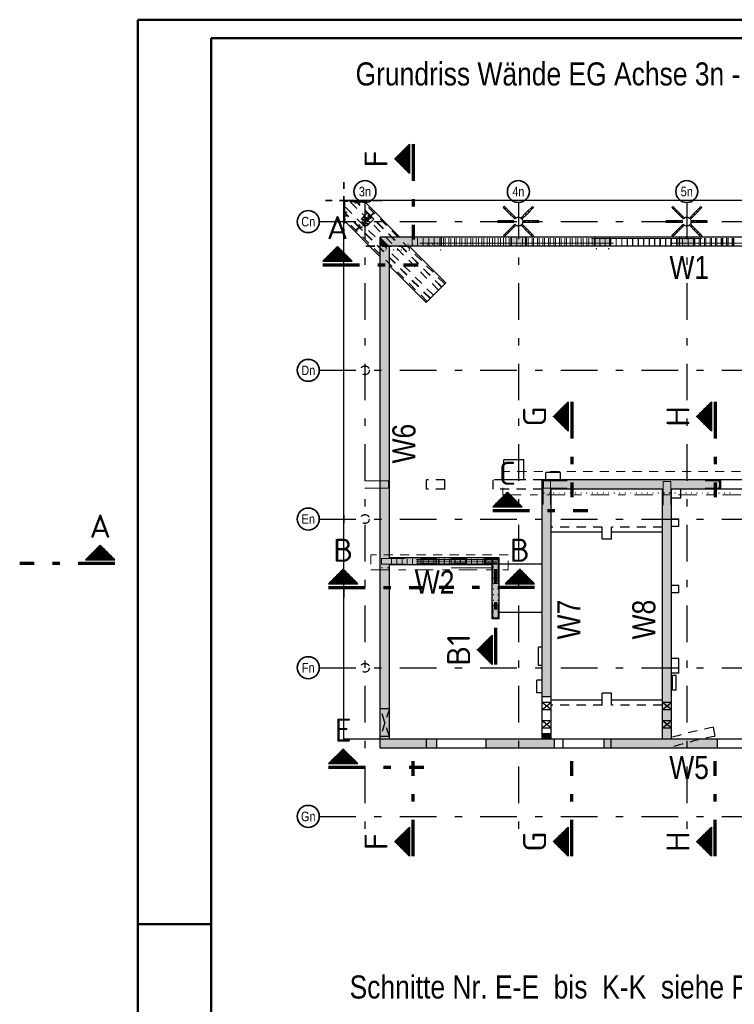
# Model space of a CAD drawing. Header units: millimetres. Extents: x -1.6 to 96.2, y -42.8 to 42.
# Tile 9 of 43: x -1.6 to 8.1, y 28.6 to 42. Entities that reach past the tile are written whole.
import ezdxf
from ezdxf.enums import TextEntityAlignment as Align

# ---------------------------------------------------------------- set-up
doc = ezdxf.new("R2010")
doc.units = ezdxf.units.MM
for name, pattern in [('DASHDOT', [1, 0.5, -0.25, 0, -0.25]), ('DASHDOTX2', [2, 1, -0.5, 0, -0.5]), ('HIDDEN', [0.375, 0.25, -0.125])]:
    doc.linetypes.add(name, pattern=pattern)
for name, color, linetype, lineweight in [('Achsen', 7, 'Continuous', 20), ('Bewehrung', 7, 'Continuous', 20), ('NploBewehrung', 7, 'Continuous', 20), ('Schraffuren', 7, 'Continuous', 20)]:
    doc.layers.add(name, color=color, linetype=linetype, lineweight=lineweight)
doc.styles.add('Arial Narrow', font='ARIALN.TTF')
doc.styles.add('isocp', font='isocp', dxfattribs={"width": 1.1})
pattern_1 = [(0, (0, 0), (0, 0.02), [])]
pattern_2 = [(90, (0, 0), (-0.02, 1e-18), [])]

msp = doc.modelspace()

# ---------------------------------------------------------------- hatches: boundary and pattern name
at = {"lineweight": 50}
h = msp.add_hatch(dxfattribs=at)
h.set_pattern_fill('Mau', color=4, scale=0.01, angle=90, style=0, pattern_type=2)
h.set_pattern_definition(pattern_2)
h.paths.add_polyline_path([(3.711174, 40.349416), (3.511174, 40.149416), (3.711174, 39.949416)])
h = msp.add_hatch(dxfattribs=at)
h.set_pattern_fill('Mau', color=4, scale=0.01, style=0, pattern_type=2)
h.set_pattern_definition(pattern_1)
h.paths.add_polyline_path([(2.925908, 38.753831), (2.725908, 38.953831), (2.525908, 38.753831)])
h = msp.add_hatch(dxfattribs=at)
h.set_pattern_fill('Mau', color=4, scale=0.01, angle=90, style=0, pattern_type=2)
h.set_pattern_definition(pattern_2)
h.paths.add_polyline_path([(5.876515, 36.833346), (5.676515, 36.633346), (5.876515, 36.433346)])
h = msp.add_hatch(dxfattribs=at)
h.set_pattern_fill('Mau', color=4, scale=0.01, angle=90, style=0, pattern_type=2)
h.set_pattern_definition(pattern_2)
h.paths.add_polyline_path([(7.832308, 36.833346), (7.632308, 36.633346), (7.832308, 36.433346)])
h = msp.add_hatch(dxfattribs=at)
h.set_pattern_fill('Mau', color=4, scale=0.01, style=0, pattern_type=2)
h.set_pattern_definition(pattern_1)
h.paths.add_polyline_path([(5.246194, 35.400056), (5.046194, 35.600056), (4.846194, 35.400056)])
h = msp.add_hatch(dxfattribs=at)
h.set_pattern_fill('Mau', color=4, scale=0.01, style=0, pattern_type=2)
h.set_pattern_definition(pattern_1)
h.paths.add_polyline_path([(-0.314065, 34.677509), (-0.514065, 34.877509), (-0.714065, 34.677509)])
h = msp.add_hatch(dxfattribs=at)
h.set_pattern_fill('Mau', color=4, scale=0.01, style=0, pattern_type=2)
h.set_pattern_definition(pattern_1)
h.paths.add_polyline_path([(3.003904, 34.350473), (2.803904, 34.550473), (2.603904, 34.350473)])
h = msp.add_hatch(dxfattribs=at)
h.set_pattern_fill('Mau', color=4, scale=0.01, style=0, pattern_type=2)
h.set_pattern_definition(pattern_1)
h.paths.add_polyline_path([(5.015438, 34.350473), (5.415438, 34.350473), (5.215438, 34.550473)])
h = msp.add_hatch(dxfattribs=at)
h.set_pattern_fill('Mau', color=4, scale=0.01, angle=90, style=0, pattern_type=2)
h.set_pattern_definition(pattern_2)
h.paths.add_polyline_path([(4.837776, 33.647727), (4.637776, 33.447727), (4.837776, 33.247727)])
h = msp.add_hatch(dxfattribs=at)
h.set_pattern_fill('Mau', color=4, scale=0.01, style=0, pattern_type=2)
h.set_pattern_definition(pattern_1)
h.paths.add_polyline_path([(3.003904, 31.893495), (2.803904, 32.093495), (2.603904, 31.893495)])
h = msp.add_hatch(dxfattribs=at)
h.set_pattern_fill('Mau', color=4, scale=0.01, angle=90, style=0, pattern_type=2)
h.set_pattern_definition(pattern_2)
h.paths.add_polyline_path([(3.711174, 31.028518), (3.511174, 30.828518), (3.711174, 30.628518)])
h = msp.add_hatch(dxfattribs=at)
h.set_pattern_fill('Mau', color=4, scale=0.01, angle=90, style=0, pattern_type=2)
h.set_pattern_definition(pattern_2)
h.paths.add_polyline_path([(5.876515, 31.028518), (5.676515, 30.828518), (5.876515, 30.628518)])
h = msp.add_hatch(dxfattribs=at)
h.set_pattern_fill('Mau', color=4, scale=0.01, angle=90, style=0, pattern_type=2)
h.set_pattern_definition(pattern_2)
h.paths.add_polyline_path([(7.832308, 31.028518), (7.632308, 30.828518), (7.832308, 30.628518)])
at = {"layer": 'Schraffuren', "lineweight": 50, "true_color": 0xd7ffd7}
for points in [[(4.145991, 39.083192), (4.145991, 38.958192), (3.435991, 38.958192), (3.310991, 39.083188)], [(3.435991, 38.958192), (3.310991, 38.958192), (3.310991, 39.083188)], [(5.295991, 38.958192), (5.095991, 38.958192), (5.095991, 39.083192), (5.295991, 39.083192)], [(6.445991, 39.083192), (6.445991, 38.958192), (6.245991, 38.958192), (6.245991, 39.083192)], [(7.595991, 39.08319), (7.595991, 38.958192), (7.395991, 38.958192), (7.395991, 39.083192)], [(3.435991, 32.228192), (3.310991, 32.228192), (3.310991, 38.958192), (3.435991, 38.958192)], [(7.960548, 35.766812), (7.960548, 35.641812), (5.52117, 35.641812), (5.52117, 35.766812)], [(5.64617, 35.641812), (5.64617, 32.806807), (5.52117, 32.806807), (5.52117, 35.641812)], [(7.28867, 35.641812), (7.28867, 32.228192), (7.16367, 32.228192), (7.16367, 35.641812)], [(4.078667, 34.605611), (3.435991, 34.605611), (3.435991, 34.705611), (4.078667, 34.705611)], [(4.736167, 34.705611), (4.936169, 34.705611), (4.836169, 34.605611), (4.736167, 34.605611)], [(4.936169, 34.705611), (4.936169, 33.870609), (4.836169, 33.870609), (4.836169, 34.605611)], [(5.64617, 32.301807), (5.64617, 32.228192), (5.52117, 32.228192), (5.52117, 32.301807)], [(4.082412, 32.103192), (3.310985, 32.103192), (3.310985, 32.228193), (4.082412, 32.228193)], [(5.691164, 32.228193), (5.691164, 32.103192), (4.757412, 32.103192), (4.757412, 32.228193)], [(7.916292, 32.228192), (7.916292, 32.103192), (6.366164, 32.103193), (6.366164, 32.228192)]]:
    msp.add_hatch(color=254, dxfattribs=at).paths.add_polyline_path(points)

# ---------------------------------------------------------------- linework, layer by layer
at = {"color": 4, "linetype": 'Continuous', "lineweight": 50}
for p, q in [((87.5, 42.05), (0, 42.05)), ((0, 42.05), (0, 0)), ((87.25, 41.8), (1, 41.8)), ((1, 41.8), (1, 0.25))]:
    msp.add_line(p, q, dxfattribs=at)
at = {"color": 2, "linetype": 'Continuous', "lineweight": 35}
for p, q in [((3.511174, 40.149416), (3.711174, 40.349416)), ((3.711174, 39.949416), (3.711174, 40.349416)), ((3.711174, 39.949416), (3.511174, 40.149416)), ((2.525908, 38.753831), (2.725908, 38.953831)), ((2.525908, 38.753831), (2.925908, 38.753831)), ((5.676515, 36.633346), (5.876515, 36.833346)), ((5.876515, 36.433346), (5.876515, 36.833346)), ((7.632308, 36.633346), (7.832308, 36.833346)), ((7.832308, 36.433346), (7.832308, 36.833346)), ((5.876515, 36.433346), (5.676515, 36.633346)), ((7.832308, 36.433346), (7.632308, 36.633346)), ((4.846194, 35.400056), (5.046194, 35.600056)), ((5.046194, 35.600056), (5.246194, 35.400056)), ((4.846194, 35.400056), (5.246194, 35.400056)), ((-0.714065, 34.677509), (-0.514065, 34.877509)), ((-0.514065, 34.877509), (-0.314065, 34.677509)), ((-0.714065, 34.677509), (-0.314065, 34.677509)), ((2.603904, 34.350473), (2.803904, 34.550473)), ((2.803904, 34.550473), (3.003904, 34.350473)), ((5.215438, 34.550473), (5.015438, 34.350473)), ((5.415438, 34.350473), (5.215438, 34.550473)), ((2.603904, 34.350473), (3.003904, 34.350473)), ((5.415438, 34.350473), (5.015438, 34.350473)), ((4.637776, 33.447727), (4.837776, 33.647727)), ((4.837776, 33.247727), (4.837776, 33.647727)), ((4.837776, 33.247727), (4.637776, 33.447727)), ((2.603904, 31.893495), (2.803904, 32.093495)), ((2.803904, 32.093495), (3.003904, 31.893495)), ((2.603904, 31.893495), (3.003904, 31.893495)), ((3.511174, 30.828518), (3.711174, 31.028518)), ((3.711174, 30.628518), (3.711174, 31.028518)), ((5.676515, 30.828518), (5.876515, 31.028518)), ((5.876515, 30.628518), (5.876515, 31.028518)), ((7.632308, 30.828518), (7.832308, 31.028518)), ((7.832308, 30.628518), (7.832308, 31.028518)), ((3.711174, 30.628518), (3.511174, 30.828518)), ((5.876515, 30.628518), (5.676515, 30.828518)), ((7.832308, 30.628518), (7.632308, 30.828518))]:
    msp.add_line(p, q, dxfattribs=at)
at = {"color": 1, "linetype": 'DASHDOTX2', "lineweight": 70, "ltscale": 0.5}
for p, q in [((3.761174, 40.349416), (3.761174, 39.049416)), ((2.525908, 38.703831), (3.825908, 38.703831)), ((5.926515, 36.833346), (5.926515, 35.533346)), ((7.882308, 36.833346), (7.882308, 35.533346)), ((4.846194, 35.350056), (6.146194, 35.350056)), ((-0.314065, 34.627509), (-1.614065, 34.627509)), ((4.887776, 33.247727), (4.887776, 34.547727)), ((2.603904, 34.300473), (3.903904, 34.300473)), ((5.415438, 34.300473), (4.115438, 34.300473)), ((3.761174, 30.628518), (3.761174, 31.928518)), ((5.926515, 30.628518), (5.926515, 31.928518)), ((7.882308, 30.628518), (7.882308, 31.928518)), ((2.603904, 31.843495), (3.903904, 31.843495))]:
    msp.add_line(p, q, dxfattribs=at)
at = {"color": 2, "linetype": 'HIDDEN', "lineweight": 35, "ltscale": 0.5}
for p, q in [((2.810991, 39.064492), (2.810991, 39.833192)), ((3.329393, 39.583192), (2.560991, 39.583192)), ((3.685991, 38.958192), (3.060991, 38.958192))]:
    msp.add_line(p, q, dxfattribs=at)
at = {"color": 3, "linetype": 'Continuous', "lineweight": 25}
for p, q in [((2.810991, 39.314492), (2.810991, 39.583118)), ((3.310985, 38.958192), (3.310985, 39.083192)), ((4.145991, 39.083189), (3.310991, 39.083188)), ((4.145991, 38.958192), (4.145991, 39.083192)), ((5.095991, 38.958192), (5.095991, 39.083192)), ((5.295991, 39.083189), (5.095991, 39.083189)), ((5.295991, 38.958192), (5.295991, 39.083192)), ((6.245991, 38.958192), (6.245991, 39.083192)), ((6.445991, 39.083189), (6.245991, 39.083189)), ((6.445991, 38.958192), (6.445991, 39.083192)), ((7.395991, 38.958192), (7.395991, 39.083192)), ((7.595991, 39.08319), (7.395991, 39.08319)), ((7.595991, 38.958192), (7.595991, 39.083192)), ((2.725908, 38.953831), (2.925908, 38.753831)), ((3.310985, 32.228193), (3.310985, 38.958192)), ((4.145991, 38.958192), (3.435991, 38.958192)), ((3.435991, 34.705611), (3.435991, 38.958192)), ((5.295991, 38.958192), (5.095991, 38.958192)), ((6.445991, 38.958192), (6.245991, 38.958192)), ((7.595991, 38.958192), (7.395991, 38.958192)), ((7.960548, 35.766812), (5.52117, 35.766812)), ((5.52117, 35.641812), (5.52117, 35.766812)), ((7.960548, 35.641812), (7.960548, 35.766812)), ((5.52117, 32.806807), (5.52117, 35.641812)), ((5.64617, 32.806807), (5.64617, 35.641812)), ((7.163695, 35.641812), (5.646195, 35.641812)), ((7.16367, 32.228192), (7.16367, 35.641812)), ((7.28867, 32.228192), (7.28867, 35.641812)), ((7.960548, 35.641812), (7.288695, 35.641812)), ((4.078667, 34.705611), (3.435991, 34.705611)), ((4.078667, 34.605611), (4.078667, 34.705611)), ((4.936169, 34.705611), (4.736167, 34.705611)), ((4.736167, 34.605611), (4.736167, 34.705611)), ((4.936169, 33.870609), (4.936169, 34.705611)), ((4.078667, 34.605611), (3.435991, 34.605611)), ((3.435991, 32.228193), (3.435991, 34.605611)), ((4.836169, 34.605611), (4.736167, 34.605611)), ((4.836169, 33.870609), (4.836169, 34.605611)), ((4.936169, 33.870609), (4.836169, 33.870609)), ((5.64617, 32.806807), (5.52117, 32.806807)), ((5.64617, 32.301807), (5.52117, 32.301807)), ((5.52117, 32.228192), (5.52117, 32.301807)), ((5.64617, 32.228192), (5.64617, 32.301807)), ((3.310985, 32.103193), (3.310985, 32.228193)), ((4.082412, 32.228192), (3.435991, 32.228192)), ((4.082412, 32.103193), (4.082412, 32.228193)), ((4.757412, 32.103193), (4.757412, 32.228193)), ((5.521195, 32.228192), (4.757412, 32.228192)), ((5.691164, 32.228192), (5.646195, 32.228192)), ((5.691164, 32.103193), (5.691164, 32.228193)), ((6.366164, 32.103193), (6.366164, 32.228193)), ((7.163695, 32.228192), (6.366164, 32.228192)), ((7.916292, 32.228192), (7.288695, 32.228192)), ((7.916292, 32.103193), (7.916292, 32.228193)), ((4.082412, 32.103192), (3.310985, 32.103192)), ((5.691164, 32.103192), (4.757412, 32.103192)), ((7.916292, 32.103192), (6.366164, 32.103192))]:
    msp.add_line(p, q, dxfattribs=at)
at = {"color": 3, "linetype": 'HIDDEN', "lineweight": 25, "ltscale": 0.5}
for p, q in [((2.825991, 39.497483), (2.825991, 39.568193)), ((3.094401, 39.568184), (2.825991, 39.568182)), ((4.105822, 38.358783), (2.8967, 39.568183)), ((2.8967, 39.568183), (3.066405, 39.568164)), ((2.901175, 39.568183), (2.901175, 39.583192)), ((2.901175, 39.568196), (2.901577, 39.568196)), ((2.901175, 39.568183), (2.901573, 39.568183)), ((2.902709, 39.568179), (2.901573, 39.568179)), ((2.901577, 39.568187), (2.902716, 39.568187)), ((2.902709, 39.568183), (2.904411, 39.568183)), ((2.908439, 39.568183), (2.910141, 39.568183)), ((2.910134, 39.568187), (2.911273, 39.568187)), ((2.911277, 39.56818), (2.910141, 39.568179)), ((2.911273, 39.568196), (2.911675, 39.568196)), ((2.911277, 39.568184), (2.911675, 39.568184)), ((2.911675, 39.568183), (2.911675, 39.583192)), ((2.951175, 39.568183), (2.951175, 39.583192)), ((2.951175, 39.568193), (2.951577, 39.568193)), ((2.951175, 39.568187), (2.951573, 39.568187)), ((2.952709, 39.568181), (2.951573, 39.568181)), ((2.951577, 39.568186), (2.952716, 39.568186)), ((2.952709, 39.568184), (2.954411, 39.568184)), ((2.958439, 39.568184), (2.960141, 39.568184)), ((2.960134, 39.568186), (2.961273, 39.568186)), ((2.961277, 39.568181), (2.960141, 39.568181)), ((2.961273, 39.568193), (2.961675, 39.568193)), ((2.961277, 39.568188), (2.961675, 39.568188)), ((2.961675, 39.568183), (2.961675, 39.583192)), ((4.146489, 38.399433), (2.978017, 39.568174)), ((4.150025, 38.402968), (2.985088, 39.568173)), ((3.036228, 39.568184), (3.036228, 39.583192)), ((3.036228, 39.568193), (3.036625, 39.568193)), ((3.036228, 39.568188), (3.036629, 39.568188)), ((3.037762, 39.568183), (3.036625, 39.568183)), ((3.036629, 39.568185), (3.037769, 39.568185)), ((3.037762, 39.568185), (3.039464, 39.568185)), ((3.043492, 39.568185), (3.045194, 39.568185)), ((3.045186, 39.568185), (3.046326, 39.568185)), ((3.04633, 39.568183), (3.045194, 39.568183)), ((3.046326, 39.568187), (3.046728, 39.568187)), ((3.04633, 39.568194), (3.046728, 39.568194)), ((3.046728, 39.568184), (3.046728, 39.583192)), ((4.190674, 38.443636), (3.066405, 39.568164)), ((3.086228, 39.568184), (3.086228, 39.583192)), ((3.086228, 39.568197), (3.086625, 39.568197)), ((3.086228, 39.568185), (3.086629, 39.568185)), ((3.087762, 39.568184), (3.086625, 39.568184)), ((3.086629, 39.568184), (3.087769, 39.568184)), ((3.087762, 39.568186), (3.089464, 39.568186)), ((3.093492, 39.568186), (3.095194, 39.568186)), ((3.095186, 39.568184), (3.096326, 39.568184)), ((3.09633, 39.568184), (3.095194, 39.568184)), ((3.096326, 39.568184), (3.096728, 39.568184)), ((3.09633, 39.568197), (3.096728, 39.568197)), ((3.096728, 39.568184), (3.096728, 39.583192)), ((2.825991, 39.493443), (2.810991, 39.493443)), ((2.825991, 39.482943), (2.810991, 39.482943)), ((2.825991, 39.443443), (2.810991, 39.443443)), ((2.825991, 39.432943), (2.810991, 39.432943)), ((2.825991, 39.416165), (2.825991, 39.497483)), ((4.035256, 38.288217), (2.825991, 39.497483)), ((2.825991, 39.409094), (2.825991, 39.416165)), ((3.994597, 38.247559), (2.825991, 39.416165)), ((2.825991, 39.327777), (2.825991, 39.409094)), ((3.991062, 38.244023), (2.825991, 39.409094)), ((3.136761, 39.412986), (2.981198, 39.257423)), ((3.221614, 39.328133), (3.136761, 39.412986)), ((3.218831, 39.415479), (3.185576, 39.382223)), ((3.224135, 39.410176), (3.190879, 39.37692)), ((3.224135, 39.410176), (3.218831, 39.415479)), ((5.004587, 39.49896), (4.990445, 39.484818)), ((5.068226, 39.407036), (4.990445, 39.484818)), ((5.082368, 39.421178), (5.004587, 39.49896)), ((5.146008, 39.329254), (5.068226, 39.407036)), ((5.16015, 39.343396), (5.082368, 39.421178)), ((5.30935, 39.420471), (5.231568, 39.342689)), ((5.323492, 39.406329), (5.24571, 39.328547)), ((5.387131, 39.498253), (5.30935, 39.420471)), ((5.401274, 39.48411), (5.323492, 39.406329)), ((5.401274, 39.48411), (5.387131, 39.498253)), ((7.304572, 39.49896), (7.29043, 39.484818)), ((7.368211, 39.407036), (7.29043, 39.484818)), ((7.382354, 39.421178), (7.304572, 39.49896)), ((7.445993, 39.329254), (7.368211, 39.407036)), ((7.460135, 39.343396), (7.382354, 39.421178)), ((7.609335, 39.420471), (7.531553, 39.342689)), ((7.623477, 39.406329), (7.545695, 39.328547)), ((7.687117, 39.498253), (7.609335, 39.420471)), ((7.701259, 39.48411), (7.623477, 39.406329)), ((7.701259, 39.48411), (7.687117, 39.498253)), ((2.825991, 39.358443), (2.810991, 39.358443)), ((2.825991, 39.347943), (2.810991, 39.347943)), ((2.825991, 39.308443), (2.810991, 39.308443)), ((2.825991, 39.297943), (2.810991, 39.297943)), ((2.825991, 39.299493), (2.825991, 39.327777)), ((3.950403, 38.203364), (2.825991, 39.327777)), ((3.066051, 39.17257), (2.981198, 39.257423)), ((3.167504, 39.364151), (3.030022, 39.22667)), ((3.172807, 39.358848), (3.035325, 39.221366)), ((3.221614, 39.328133), (3.066051, 39.17257)), ((3.172301, 39.358342), (3.166998, 39.363645)), ((3.174735, 39.371383), (3.167504, 39.364151)), ((3.172807, 39.358848), (3.167504, 39.364151)), ((3.180039, 39.36608), (3.172807, 39.358848)), ((3.180039, 39.36608), (3.174735, 39.371383)), ((3.185576, 39.382223), (3.178272, 39.374919)), ((3.183575, 39.369616), (3.178272, 39.374919)), ((3.190879, 39.37692), (3.183575, 39.369616)), ((3.190879, 39.37692), (3.185576, 39.382223)), ((3.191394, 39.377435), (3.186091, 39.382738)), ((5.026213, 39.303192), (4.916213, 39.303192)), ((4.916213, 39.283192), (4.916213, 39.303192)), ((5.026213, 39.283192), (4.916213, 39.283192)), ((5.136213, 39.303192), (5.026213, 39.303192)), ((5.136213, 39.283192), (5.026213, 39.283192)), ((5.146715, 39.257836), (5.068933, 39.180055)), ((5.136213, 39.283192), (5.136213, 39.303192)), ((5.16015, 39.343396), (5.146008, 39.329254)), ((5.160857, 39.243694), (5.146715, 39.257836)), ((5.24571, 39.328547), (5.231568, 39.342689)), ((5.246417, 39.257129), (5.232275, 39.242987)), ((5.324199, 39.179347), (5.246417, 39.257129)), ((5.366213, 39.303192), (5.256213, 39.303192)), ((5.256213, 39.283192), (5.256213, 39.303192)), ((5.366213, 39.283192), (5.256213, 39.283192)), ((5.476213, 39.303192), (5.366213, 39.303192)), ((5.476213, 39.283192), (5.366213, 39.283192)), ((5.476213, 39.283192), (5.476213, 39.303192)), ((7.326198, 39.303192), (7.216198, 39.303192)), ((7.216198, 39.283192), (7.216198, 39.303192)), ((7.326198, 39.283192), (7.216198, 39.283192)), ((7.436198, 39.303192), (7.326198, 39.303192)), ((7.436198, 39.283192), (7.326198, 39.283192)), ((7.4467, 39.257836), (7.368919, 39.180055)), ((7.436198, 39.283192), (7.436198, 39.303192)), ((7.460135, 39.343396), (7.445993, 39.329254)), ((7.460842, 39.243694), (7.4467, 39.257836)), ((7.545695, 39.328547), (7.531553, 39.342689)), ((7.546402, 39.257129), (7.53226, 39.242987)), ((7.624184, 39.179347), (7.546402, 39.257129)), ((7.666198, 39.303192), (7.556198, 39.303192)), ((7.556198, 39.283192), (7.556198, 39.303192)), ((7.666198, 39.283192), (7.556198, 39.283192)), ((7.776198, 39.303192), (7.666198, 39.303192)), ((7.776198, 39.283192), (7.666198, 39.283192)), ((7.776198, 39.283192), (7.776198, 39.303192)), ((3.011951, 39.208598), (2.97856, 39.175208)), ((3.017254, 39.203295), (2.983863, 39.169904)), ((3.01673, 39.202799), (3.011427, 39.208102)), ((3.01724, 39.203309), (3.011937, 39.208612)), ((3.019219, 39.215866), (3.011951, 39.208598)), ((3.024522, 39.210563), (3.017254, 39.203295)), ((3.030022, 39.22667), (3.022754, 39.219402)), ((3.035325, 39.221366), (3.028058, 39.214098)), ((3.035325, 39.221366), (3.030022, 39.22667)), ((3.035836, 39.221877), (3.030532, 39.22718)), ((5.068933, 39.180055), (4.991152, 39.102273)), ((5.083076, 39.165912), (5.005294, 39.088131)), ((5.160857, 39.243694), (5.083076, 39.165912)), ((5.310057, 39.165205), (5.232275, 39.242987)), ((5.387839, 39.087424), (5.310057, 39.165205)), ((5.401981, 39.101566), (5.324199, 39.179347)), ((7.368919, 39.180055), (7.291137, 39.102273)), ((7.383061, 39.165912), (7.305279, 39.088131)), ((7.460842, 39.243694), (7.383061, 39.165912)), ((7.610042, 39.165205), (7.53226, 39.242987)), ((7.687824, 39.087424), (7.610042, 39.165205)), ((7.701966, 39.101566), (7.624184, 39.179347)), ((5.005294, 39.088131), (4.991152, 39.102273)), ((5.401981, 39.101566), (5.387839, 39.087424)), ((7.305279, 39.088131), (7.291137, 39.102273)), ((7.701966, 39.101566), (7.687824, 39.087424)), ((3.943491, 35.641862), (3.943491, 35.766862)), ((4.193491, 35.766812), (3.943491, 35.766812)), ((4.193491, 35.641862), (4.193491, 35.766862)), ((4.850991, 35.641862), (4.850991, 35.766862)), ((4.996187, 35.766812), (4.850991, 35.766812)), ((5.52117, 35.766812), (5.271187, 35.766812)), ((4.193491, 35.641812), (3.943491, 35.641812)), ((5.521195, 35.641812), (4.850991, 35.641812)), ((5.64617, 35.641812), (5.64617, 35.641862)), ((7.16367, 35.641812), (7.16367, 35.641862)), ((6.34117, 35.121812), (5.64617, 35.121812)), ((6.34117, 35.051807), (6.34117, 35.121812)), ((7.16367, 35.121812), (6.46867, 35.121812)), ((6.46867, 35.051812), (6.46867, 35.121812)), ((4.486167, 34.605611), (4.486167, 34.705611)), ((4.836169, 34.605611), (4.836169, 34.705611)), ((5.64617, 32.807007), (5.521195, 32.807007)), ((5.64617, 32.729583), (5.52117, 32.729583)), ((6.341195, 32.691812), (5.646195, 32.691812)), ((6.34117, 32.691812), (6.34117, 32.761812)), ((6.46867, 32.691812), (6.46867, 32.761812)), ((7.163695, 32.691812), (6.468695, 32.691812)), ((7.28867, 32.729583), (7.16367, 32.729583)), ((3.435991, 32.640693), (3.310991, 32.640693)), ((5.64617, 32.629583), (5.52117, 32.629583)), ((7.28867, 32.629583), (7.16367, 32.629583)), ((5.64617, 32.477833), (5.52117, 32.477833)), ((7.28867, 32.477833), (7.16367, 32.477833)), ((3.435991, 32.265693), (3.310991, 32.265693)), ((5.64617, 32.377833), (5.52117, 32.377833)), ((5.646195, 32.302007), (5.521195, 32.302007)), ((7.28867, 32.377833), (7.16367, 32.377833)), ((7.858226, 32.389973), (7.877916, 32.266439)), ((3.435991, 32.228192), (3.310991, 32.228192)), ((3.943491, 32.103192), (3.943491, 32.228192)), ((5.646195, 32.228192), (5.521195, 32.228192)), ((5.807446, 32.103192), (5.807446, 32.228192)), ((6.464946, 32.103192), (6.464946, 32.228192)), ((7.288695, 32.228192), (7.163695, 32.228192))]:
    msp.add_line(p, q, dxfattribs=at)
at = {"color": 9, "linetype": 'Continuous', "lineweight": 0, "ltscale": 2}
for p, q in [((3.745451, 38.973192), (3.745451, 39.068192)), ((3.820808, 38.973192), (3.820808, 39.068192)), ((3.845991, 38.997134), (6.495991, 38.997134)), ((3.896165, 38.973192), (3.896165, 39.068192)), ((3.971521, 38.973192), (3.971521, 39.068192)), ((4.046878, 38.973192), (4.046878, 39.068192)), ((4.122235, 38.973192), (4.122235, 39.068192)), ((4.172991, 38.973192), (4.172991, 39.068192)), ((4.197592, 38.973192), (4.197592, 39.068192)), ((4.247658, 38.973192), (4.247658, 39.068192)), ((4.272949, 38.973192), (4.272949, 39.068192)), ((4.322325, 38.973192), (4.322325, 39.068192)), ((4.348305, 38.973192), (4.348305, 39.068192)), ((4.396991, 38.973192), (4.396991, 39.068192)), ((4.423662, 38.973192), (4.423662, 39.068192)), ((4.471658, 38.973192), (4.471658, 39.068192)), ((4.499019, 38.973192), (4.499019, 39.068192)), ((4.546324, 38.973192), (4.546324, 39.068192)), ((4.574376, 38.973192), (4.574376, 39.068192)), ((4.620991, 38.973192), (4.620991, 39.068192)), ((4.649732, 38.973192), (4.649732, 39.068192)), ((4.695658, 38.973192), (4.695658, 39.068192)), ((4.725089, 38.973192), (4.725089, 39.068192)), ((4.770324, 38.973192), (4.770324, 39.068192)), ((4.800446, 38.973192), (4.800446, 39.068192)), ((4.844991, 38.973192), (4.844991, 39.068192)), ((4.875803, 38.973192), (4.875803, 39.068192)), ((4.919658, 38.973192), (4.919658, 39.068192)), ((4.95116, 38.973192), (4.95116, 39.068192)), ((4.994324, 38.973192), (4.994324, 39.068192)), ((5.026516, 38.973192), (5.026516, 39.068192)), ((5.068991, 38.973192), (5.068991, 39.068192)), ((5.101873, 38.973192), (5.101873, 39.068192)), ((5.17723, 38.973192), (5.17723, 39.068192)), ((5.252587, 38.973192), (5.252587, 39.068192)), ((5.307991, 38.973192), (5.307991, 39.068192)), ((5.327944, 38.973192), (5.327944, 39.068192)), ((5.382658, 38.973192), (5.382658, 39.068192)), ((5.4033, 38.973192), (5.4033, 39.068192)), ((5.457325, 38.973192), (5.457325, 39.068192)), ((5.478657, 38.973192), (5.478657, 39.068192)), ((5.531991, 38.973192), (5.531991, 39.068192)), ((5.554014, 38.973192), (5.554014, 39.068192)), ((5.606658, 38.973192), (5.606658, 39.068192)), ((5.629371, 38.973192), (5.629371, 39.068192)), ((5.681324, 38.973192), (5.681324, 39.068192)), ((5.704727, 38.973192), (5.704727, 39.068192)), ((5.755991, 38.973192), (5.755991, 39.068192)), ((5.780084, 38.973192), (5.780084, 39.068192)), ((5.830658, 38.973192), (5.830658, 39.068192)), ((5.855441, 38.973192), (5.855441, 39.068192)), ((5.905324, 38.973192), (5.905324, 39.068192)), ((5.930798, 38.973192), (5.930798, 39.068192)), ((5.979991, 38.973192), (5.979991, 39.068192)), ((6.006155, 38.973192), (6.006155, 39.068192)), ((6.054658, 38.973192), (6.054658, 39.068192)), ((6.081511, 38.973192), (6.081511, 39.068192)), ((6.129324, 38.973192), (6.129324, 39.068192)), ((6.156868, 38.973192), (6.156868, 39.068192)), ((6.195991, 39.061192), (7.695991, 39.061192)), ((6.203991, 38.973192), (6.203991, 39.068192)), ((6.232225, 38.973192), (6.232225, 39.068192)), ((6.307582, 38.973192), (6.307582, 39.068192)), ((6.382939, 38.973192), (6.382939, 39.068192)), ((6.457991, 38.973192), (6.457991, 39.068192)), ((6.458295, 38.973192), (6.458295, 39.068192)), ((6.532658, 38.973192), (6.532658, 39.068192)), ((6.533652, 38.973192), (6.533652, 39.068192)), ((6.607325, 38.973192), (6.607325, 39.068192)), ((6.609009, 38.973192), (6.609009, 39.068192)), ((6.681991, 38.973192), (6.681991, 39.068192)), ((6.684366, 38.973192), (6.684366, 39.068192)), ((6.756658, 38.973192), (6.756658, 39.068192)), ((6.759722, 38.973192), (6.759722, 39.068192)), ((6.831324, 38.973192), (6.831324, 39.068192)), ((6.835079, 38.973192), (6.835079, 39.068192)), ((6.905991, 38.973192), (6.905991, 39.068192)), ((6.910436, 38.973192), (6.910436, 39.068192)), ((6.980658, 38.973192), (6.980658, 39.068192)), ((6.985793, 38.973192), (6.985793, 39.068192)), ((7.055324, 38.973192), (7.055324, 39.068192)), ((7.06115, 38.973192), (7.06115, 39.068192)), ((7.129991, 38.973192), (7.129991, 39.068192)), ((7.136506, 38.973192), (7.136506, 39.068192)), ((7.204658, 38.973192), (7.204658, 39.068192)), ((7.211863, 38.973192), (7.211863, 39.068192)), ((7.279324, 38.973192), (7.279324, 39.068192)), ((7.28722, 38.973192), (7.28722, 39.068192)), ((7.295991, 38.997134), (9.945991, 38.997134)), ((7.353991, 38.973192), (7.353991, 39.068192)), ((7.362577, 38.973192), (7.362577, 39.068192)), ((7.437934, 38.973192), (7.437934, 39.068192)), ((7.51329, 38.973192), (7.51329, 39.068192)), ((7.588647, 38.973192), (7.588647, 39.068192)), ((7.607991, 38.973192), (7.607991, 39.068192)), ((7.664004, 38.973192), (7.664004, 39.068192)), ((7.682658, 38.973192), (7.682658, 39.068192)), ((7.739361, 38.973192), (7.739361, 39.068192)), ((7.757325, 38.973192), (7.757325, 39.068192)), ((7.814717, 38.973192), (7.814717, 39.068192)), ((7.831991, 38.973192), (7.831991, 39.068192)), ((7.890074, 38.973192), (7.890074, 39.068192)), ((7.906658, 38.973192), (7.906658, 39.068192)), ((7.965431, 38.973192), (7.965431, 39.068192)), ((7.981324, 38.973192), (7.981324, 39.068192)), ((7.987548, 38.973192), (7.987548, 39.068192)), ((8.040788, 38.973192), (8.040788, 39.068192)), ((8.055991, 38.973192), (8.055991, 39.068192)), ((8.062986, 38.973192), (8.062986, 39.068192)), ((8.116145, 38.973192), (8.116145, 39.068192)), ((8.130658, 38.973192), (8.130658, 39.068192)), ((8.138423, 38.973192), (8.138423, 39.068192)), ((3.327991, 34.617611), (3.327991, 34.693611)), ((3.327991, 34.693611), (3.650991, 34.693611)), ((4.105667, 34.620611), (4.105667, 34.690611)), ((4.181105, 34.620611), (4.181105, 34.690611)), ((4.256542, 34.620611), (4.256542, 34.690611)), ((4.33198, 34.620611), (4.33198, 34.690611)), ((4.407417, 34.620611), (4.407417, 34.690611)), ((4.482855, 34.620611), (4.482855, 34.690611)), ((4.558292, 34.620611), (4.558292, 34.690611)), ((4.633729, 34.620611), (4.633729, 34.690611)), ((4.709167, 34.620611), (4.709167, 34.690611)), ((4.748167, 34.617611), (4.748167, 34.693611)), ((4.748167, 34.693611), (4.924169, 34.693611)), ((4.924169, 34.693611), (4.748167, 34.693611)), ((4.748167, 34.693611), (4.748167, 34.617611)), ((4.924169, 34.693611), (4.924169, 34.617611)), ((4.924169, 34.617611), (4.924169, 34.693611)), ((3.650991, 34.617611), (3.327991, 34.617611)), ((4.748167, 34.617611), (4.748167, 34.670611)), ((4.801167, 34.617611), (4.748167, 34.617611)), ((4.924169, 34.617611), (4.748167, 34.617611)), ((4.748167, 34.617611), (4.924169, 34.617611)), ((4.871169, 34.617611), (4.924169, 34.617611)), ((4.924169, 34.617611), (4.924169, 34.670611))]:
    msp.add_line(p, q, dxfattribs=at)
at = {"color": 4, "linetype": 'Continuous', "lineweight": 50, "ltscale": 0.5}
msp.add_line((0, 29.7), (1, 29.7), dxfattribs=at)
at = {"color": 3, "linetype": 'HIDDEN', "lineweight": 25, "ltscale": 0.5}
for centre, radius in [((2.97259, 39.550693), 0.005), ((3.02259, 39.550693), 0.005), ((2.843491, 39.421594), 0.005), ((5.016961, 39.472443), 0.004), ((5.053024, 39.436381), 0.004), ((5.091914, 39.39749), 0.004), ((5.296975, 39.393954), 0.004), ((5.335866, 39.432845), 0.004), ((5.374757, 39.471736), 0.004), ((7.316946, 39.472443), 0.004), ((7.353009, 39.436381), 0.004), ((7.3919, 39.39749), 0.004), ((7.596961, 39.393954), 0.004), ((7.635851, 39.432845), 0.004), ((7.674742, 39.471736), 0.004), ((2.843491, 39.371594), 0.005), ((3.024271, 39.246109), 0.005), ((3.101191, 39.293192), 0.06), ((3.067599, 39.283719), 0.008921), ((3.076657, 39.317527), 0.008921), ((3.092347, 39.258971), 0.008921), ((3.110465, 39.326585), 0.008921), ((3.126155, 39.268029), 0.008921), ((3.135213, 39.301837), 0.008921), ((3.148075, 39.369913), 0.005), ((3.178541, 39.339447), 0.005), ((4.943713, 39.293192), 0.004), ((4.998713, 39.293192), 0.004), ((5.053713, 39.293192), 0.004), ((5.108713, 39.293192), 0.004), ((5.130805, 39.358599), 0.004), ((5.196213, 39.293192), 0.06), ((5.258084, 39.355064), 0.004), ((5.283713, 39.293192), 0.004), ((5.338713, 39.293192), 0.004), ((5.393713, 39.293192), 0.004), ((5.448713, 39.293192), 0.004), ((7.243698, 39.293192), 0.004), ((7.298698, 39.293192), 0.004), ((7.353698, 39.293192), 0.004), ((7.408698, 39.293192), 0.004), ((7.43079, 39.358599), 0.004), ((7.496198, 39.293192), 0.06), ((7.55807, 39.355064), 0.004), ((7.583698, 39.293192), 0.004), ((7.638698, 39.293192), 0.004), ((7.693698, 39.293192), 0.004), ((7.748698, 39.293192), 0.004), ((3.054737, 39.215643), 0.005), ((5.017668, 39.114647), 0.004), ((5.056559, 39.153538), 0.004), ((5.09545, 39.192429), 0.004), ((5.134341, 39.23132), 0.004), ((5.26162, 39.227784), 0.004), ((5.300511, 39.188893), 0.004), ((5.339402, 39.150003), 0.004), ((5.375464, 39.11394), 0.004), ((7.317653, 39.114647), 0.004), ((7.356544, 39.153538), 0.004), ((7.395435, 39.192429), 0.004), ((7.434326, 39.23132), 0.004), ((7.561605, 39.227784), 0.004), ((7.600496, 39.188893), 0.004), ((7.639387, 39.150003), 0.004), ((7.675449, 39.11394), 0.004), ((3.100991, 37.263189), 0.06), ((3.100991, 35.233185), 0.06), ((3.100991, 33.203183), 0.06)]:
    msp.add_circle(centre, radius, dxfattribs=at)
at = {"color": 9, "linetype": 'Continuous', "lineweight": 0}
for centre in [(3.310991, 38.958192), (3.311546, 38.958192)]:
    msp.add_circle(centre, 0.000555, dxfattribs=at)
at = {"color": 9, "linetype": 'Continuous', "lineweight": 0, "ltscale": 2}
for centre, radius in [((3.331491, 38.907134), 0.003), ((3.331491, 38.907134), 0.003), ((3.384909, 38.907134), 0.003), ((3.384909, 38.907134), 0.003), ((3.438326, 38.907134), 0.003), ((3.438326, 38.907134), 0.003), ((3.491744, 38.907134), 0.003), ((3.491744, 38.907134), 0.003), ((3.545161, 38.907134), 0.003), ((3.545161, 38.907134), 0.003), ((3.598579, 38.907134), 0.003), ((3.598579, 38.907134), 0.003), ((3.651996, 38.907134), 0.003), ((3.651996, 38.907134), 0.003), ((3.705414, 38.907134), 0.003), ((3.705414, 38.907134), 0.003), ((5.168658, 38.970192), 0.002), ((5.168658, 38.970192), 0.002), ((5.223325, 38.970192), 0.002), ((5.223325, 38.970192), 0.002), ((6.318658, 38.970192), 0.002), ((6.318658, 38.970192), 0.002), ((6.373325, 38.970192), 0.002), ((6.373325, 38.970192), 0.002), ((7.468658, 38.970192), 0.002), ((7.468658, 38.970192), 0.002), ((7.523325, 38.970192), 0.002), ((7.523325, 38.970192), 0.002)]:
    msp.add_circle(centre, radius, dxfattribs=at)
at = {"color": 3, "linetype": 'HIDDEN', "lineweight": 25, "ltscale": 0.5}
for radius, start, end in [(6.584224, 101.2562658, 107.0219261), (6.459224, 101.2988674, 107.1870767)]:
    msp.add_arc((9.143451, 25.932404), radius, start, end, dxfattribs=at)
at = {"layer": 'Achsen', "color": 2, "linetype": 'Continuous', "lineweight": 35}
for p, q in [((3.079466, 39.583118), (2.810991, 39.583118)), ((3.120991, 39.583192), (3.079393, 39.583192)), ((3.120991, 39.568184), (3.094401, 39.568184)), ((2.810991, 39.273193), (2.810991, 39.314492)), ((2.811133, 35.288622), (2.810991, 35.288622)), ((2.811133, 35.178622), (2.811133, 35.288622)), ((2.811133, 35.178622), (2.810991, 35.178622)), ((2.811133, 34.273622), (2.810991, 34.273622)), ((2.811133, 34.163622), (2.810991, 34.163622)), ((2.811133, 34.163622), (2.811133, 34.273622))]:
    msp.add_line(p, q, dxfattribs=at)
at = {"layer": 'Achsen', "color": 3, "linetype": 'Continuous', "lineweight": 25}
for p, q in [((3.079466, 39.583118), (3.079393, 39.583192)), ((3.579393, 39.083192), (3.079466, 39.583118)), ((3.120991, 39.568193), (3.120991, 39.583193)), ((12.033491, 39.583192), (3.120991, 39.583192)), ((3.310991, 38.814492), (2.810991, 39.314492)), ((2.825991, 39.273193), (2.810991, 39.273193)), ((2.810991, 32.228192), (2.810991, 39.273193)), ((2.825991, 39.273193), (2.825991, 39.299493)), ((5.095991, 39.083189), (4.145991, 39.083189)), ((6.245991, 39.083189), (5.295991, 39.083189)), ((7.395991, 39.08319), (6.445991, 39.083189)), ((8.545991, 39.08319), (7.595991, 39.08319)), ((4.204812, 38.457773), (3.704393, 38.958192)), ((5.095991, 38.958192), (4.145991, 38.958192)), ((6.245991, 38.958192), (5.295991, 38.958192)), ((7.395991, 38.958192), (6.445991, 38.958192)), ((8.545991, 38.958192), (7.595991, 38.958192)), ((3.936261, 38.189222), (3.435991, 38.689492)), ((4.204812, 38.457773), (3.936261, 38.189222)), ((4.105826, 38.358779), (4.190688, 38.443622)), ((5.271187, 36.041664), (4.996187, 36.041664)), ((4.996187, 35.766664), (4.996187, 36.041664)), ((5.271187, 35.766664), (5.271187, 36.041664)), ((5.271187, 35.766812), (4.996187, 35.766812)), ((5.271187, 35.766664), (4.996187, 35.766664)), ((5.773313, 35.866838), (5.573313, 35.866838)), ((5.573313, 35.766862), (5.573313, 35.866838)), ((5.773313, 35.766862), (5.773313, 35.866838)), ((8.618048, 35.766812), (7.960548, 35.766812)), ((7.41367, 35.516838), (7.41367, 35.641838)), ((8.618048, 35.641812), (7.960548, 35.641812)), ((7.41367, 35.516838), (7.28867, 35.516838)), ((7.38867, 35.229911), (7.28867, 35.229911)), ((7.38867, 35.129911), (7.38867, 35.229911)), ((7.38867, 35.129911), (7.28867, 35.129911)), ((6.34117, 35.051807), (5.64617, 35.051807)), ((6.34117, 34.956812), (6.34117, 35.051807)), ((6.46867, 34.956812), (6.34117, 34.956812)), ((6.46867, 34.956812), (6.46867, 35.051812)), ((7.16367, 35.051807), (6.46867, 35.051807)), ((4.736167, 34.705611), (4.078667, 34.705611)), ((4.736167, 34.605611), (4.078667, 34.605611)), ((5.52117, 34.618111), (4.936169, 34.618111)), ((7.38867, 34.325636), (7.28867, 34.325636)), ((7.38867, 34.225636), (7.38867, 34.325636)), ((7.38867, 34.225636), (7.28867, 34.225636)), ((5.52117, 33.958111), (4.936169, 33.958111)), ((5.52117, 33.483111), (5.471169, 33.483111)), ((5.471169, 33.233111), (5.471169, 33.483111)), ((5.52117, 33.233111), (5.471169, 33.233111)), ((7.388695, 33.327034), (7.288695, 33.327034)), ((7.38867, 33.127034), (7.38867, 33.327034)), ((7.388695, 33.127034), (7.288695, 33.127034)), ((7.35187, 33.095759), (7.30187, 33.095759)), ((7.30187, 32.895759), (7.30187, 33.095759)), ((7.35187, 32.895759), (7.35187, 33.095759)), ((5.521188, 33.035535), (5.446188, 33.035535)), ((5.446188, 32.860534), (5.446188, 33.035535)), ((5.521188, 32.860534), (5.446188, 32.860534)), ((5.52117, 32.301807), (5.52117, 32.806807)), ((5.64617, 32.301807), (5.64617, 32.806807)), ((6.34117, 32.761812), (6.34117, 32.856862)), ((6.468695, 32.856862), (6.341195, 32.856862)), ((6.46867, 32.761812), (6.46867, 32.856862)), ((7.35187, 32.895759), (7.30187, 32.895759)), ((6.341195, 32.761812), (5.646195, 32.761812)), ((7.163695, 32.761812), (6.468695, 32.761812)), ((3.310991, 32.228192), (2.810991, 32.228192)), ((4.757412, 32.228192), (4.082412, 32.228192)), ((6.366164, 32.228192), (5.691164, 32.228192)), ((8.666292, 32.228192), (7.916292, 32.228192)), ((4.757412, 32.103192), (4.082412, 32.103192)), ((6.366164, 32.103192), (5.691164, 32.103192)), ((8.666292, 32.103192), (7.916292, 32.103192))]:
    msp.add_line(p, q, dxfattribs=at)
at = {"layer": 'Achsen', "color": 3, "linetype": 'DASHDOTX2', "lineweight": 25, "ltscale": 0.5}
for p, q in [((3.101196, 39.553766), (3.101196, 30.918903)), ((5.196196, 39.553766), (5.196196, 30.918903)), ((7.496196, 39.553766), (7.496196, 30.918903)), ((2.476651, 39.293192), (12.706442, 39.293192)), ((2.476651, 37.263192), (12.706442, 37.263192)), ((2.476651, 35.233192), (12.706442, 35.233192)), ((2.476651, 33.203192), (12.706442, 33.203192)), ((2.476651, 31.173192), (12.706442, 31.173192))]:
    msp.add_line(p, q, dxfattribs=at)
at = {"layer": 'Achsen', "color": 9, "linetype": 'HIDDEN', "lineweight": 0, "ltscale": 0.5}
for p, q in [((12.506582, 35.883652), (4.983912, 35.883652)), ((4.983912, 35.883652), (4.983912, 35.561473)), ((5.056772, 34.742177), (3.182976, 34.742177)), ((3.182976, 34.742177), (3.182976, 34.539182)), ((5.056772, 34.539182), (5.056772, 34.742177))]:
    msp.add_line(p, q, dxfattribs=at)
at = {"layer": 'Achsen', "color": 9, "linetype": 'DASHDOT', "lineweight": 0, "ltscale": 0.5}
for p, q in [((4.983912, 35.561473), (12.506582, 35.561473)), ((3.182976, 34.539182), (5.056772, 34.539182))]:
    msp.add_line(p, q, dxfattribs=at)
at = {"layer": 'Achsen', "color": 3, "linetype": 'HIDDEN', "lineweight": 25, "ltscale": 0.5}
for p, q in [((5.58367, 32.679583), (5.52117, 32.729583)), ((5.58367, 32.679583), (5.52117, 32.629583)), ((5.64617, 32.729583), (5.58367, 32.679583)), ((5.64617, 32.629583), (5.58367, 32.679583)), ((7.22617, 32.679583), (7.16367, 32.729583)), ((7.22617, 32.679583), (7.16367, 32.629583)), ((7.28867, 32.729583), (7.22617, 32.679583)), ((7.28867, 32.629583), (7.22617, 32.679583)), ((3.373491, 32.453193), (3.310991, 32.640693)), ((3.435991, 32.640693), (3.373491, 32.453193)), ((3.373491, 32.453193), (3.310991, 32.265693)), ((3.435991, 32.265694), (3.373491, 32.453193)), ((5.58367, 32.427833), (5.52117, 32.477833)), ((5.58367, 32.427833), (5.52117, 32.377833)), ((5.64617, 32.477833), (5.58367, 32.427833)), ((5.64617, 32.377833), (5.58367, 32.427833)), ((7.22617, 32.427833), (7.16367, 32.477833)), ((7.22617, 32.427833), (7.16367, 32.377833)), ((7.28867, 32.477833), (7.22617, 32.427833)), ((7.28867, 32.377833), (7.22617, 32.427833))]:
    msp.add_line(p, q, dxfattribs=at)
at = {"layer": 'Achsen', "color": 2, "linetype": 'Continuous', "lineweight": 35}
for centre in [(3.101196, 39.703766), (5.196196, 39.703766), (7.496196, 39.703766), (2.326651, 39.293192), (2.326651, 37.263192), (2.326651, 35.233192), (2.326651, 33.203192), (2.326651, 31.173192)]:
    msp.add_circle(centre, 0.15, dxfattribs=at)
at = {"layer": 'Bewehrung', "color": 9, "linetype": 'Continuous', "lineweight": 0, "ltscale": 2}
for p, q in [((7.745548, 35.754836), (7.943548, 35.754836)), ((7.943548, 35.653836), (7.745548, 35.653836)), ((7.943548, 35.754836), (7.943548, 35.653836)), ((4.063667, 34.693611), (3.865667, 34.693611)), ((3.865667, 34.693611), (3.865667, 34.617611)), ((4.476167, 34.693611), (4.278167, 34.693611)), ((4.278167, 34.693611), (4.278167, 34.617611)), ((4.919169, 34.693611), (4.843169, 34.693611)), ((4.843169, 34.693611), (4.843169, 34.370611)), ((4.848169, 34.365611), (4.848169, 34.688611)), ((4.848169, 34.688611), (4.924169, 34.688611)), ((4.919169, 34.370611), (4.919169, 34.693611)), ((4.924169, 34.688611), (4.924169, 34.365611)), ((3.865667, 34.617611), (4.063667, 34.617611)), ((4.278167, 34.617611), (4.476167, 34.617611)), ((4.846571, 34.080609), (4.846571, 33.882609)), ((4.922571, 33.882609), (4.922571, 34.080609)), ((4.846571, 33.882609), (4.922571, 33.882609))]:
    msp.add_line(p, q, dxfattribs=at)
for centre in [(4.058667, 34.685611), (4.058667, 34.685611), (4.058667, 34.625611), (4.058667, 34.625611)]:
    msp.add_circle(centre, 0.003, dxfattribs=at)
at = {"layer": 'NploBewehrung', "color": 9, "linetype": 'Continuous', "lineweight": 0, "ltscale": 2}
for p, q in [((4.279334, 34.567182), (4.829334, 34.567182)), ((4.321167, 34.633611), (4.471167, 34.633611)), ((4.751167, 34.633611), (4.901167, 34.633611))]:
    msp.add_line(p, q, dxfattribs=at)
for centre in [(5.54417, 35.589473), (5.54417, 35.589473), (5.623169, 35.589473), (5.623169, 35.589473), (7.18667, 35.589473), (7.18667, 35.589473), (7.265669, 35.589473), (7.265669, 35.589473), (4.761667, 34.680111), (4.761667, 34.680111), (4.836168, 34.680111), (4.836168, 34.680111), (4.910669, 34.680111), (4.910669, 34.680111), (3.331491, 34.567182), (3.331491, 34.567182), (3.415491, 34.567182), (3.415491, 34.567182)]:
    msp.add_circle(centre, 0.003, dxfattribs=at)
at = {"layer": 'Schraffuren', "color": 9, "linetype": 'Continuous', "lineweight": 0, "ltscale": 2}
for p, q in [((3.100991, 35.754812), (3.423991, 35.754812)), ((3.423991, 35.653812), (3.100991, 35.653812)), ((3.423991, 35.754812), (3.423991, 35.653812)), ((5.63417, 35.754812), (5.53317, 35.754812)), ((5.53317, 35.754812), (5.53317, 35.431812)), ((5.86117, 35.754812), (5.53817, 35.754812)), ((5.53817, 35.754812), (5.53817, 35.653812)), ((5.53817, 35.653812), (5.86117, 35.653812)), ((5.63417, 35.431812), (5.63417, 35.754812)), ((7.27667, 35.747312), (7.17567, 35.747312)), ((7.17567, 35.747312), (7.17567, 35.424312)), ((7.27667, 35.424312), (7.27667, 35.747312)), ((7.596958, 35.641812), (9.096958, 35.641812)), ((3.462991, 34.620611), (3.462991, 34.690611)), ((3.535218, 34.620611), (3.535218, 34.690611)), ((3.607445, 34.620611), (3.607445, 34.690611)), ((3.679672, 34.620611), (3.679672, 34.690611)), ((3.751898, 34.620611), (3.751898, 34.690611)), ((3.806169, 34.682611), (4.906169, 34.682611)), ((3.824125, 34.620611), (3.824125, 34.690611)), ((3.896352, 34.620611), (3.896352, 34.690611)), ((3.968579, 34.620611), (3.968579, 34.690611)), ((4.040806, 34.620611), (4.040806, 34.690611)), ((4.113033, 34.620611), (4.113033, 34.690611)), ((4.185259, 34.620611), (4.185259, 34.690611)), ((4.257486, 34.620611), (4.257486, 34.690611)), ((4.329713, 34.620611), (4.329713, 34.690611)), ((4.40194, 34.620611), (4.40194, 34.690611)), ((4.474167, 34.620611), (4.474167, 34.690611)), ((4.924169, 34.693611), (4.848169, 34.693611)), ((4.848169, 34.693611), (4.848169, 34.370611)), ((4.924169, 34.370611), (4.924169, 34.693611)), ((3.806169, 34.655611), (4.906169, 34.655611)), ((3.806169, 34.628611), (4.906169, 34.628611))]:
    msp.add_line(p, q, dxfattribs=at)
for centre, radius in [((3.687992, 38.985192), 0.002), ((3.687992, 38.985192), 0.002), ((3.755658, 38.985192), 0.002), ((3.755658, 38.985192), 0.002), ((3.823325, 38.985192), 0.002), ((3.823325, 38.985192), 0.002), ((3.890992, 38.985192), 0.002), ((3.890992, 38.985192), 0.002), ((3.958658, 38.985192), 0.002), ((3.958658, 38.985192), 0.002), ((4.026325, 38.985192), 0.002), ((4.026325, 38.985192), 0.002), ((4.093991, 38.985192), 0.002), ((4.093991, 38.985192), 0.002), ((4.133991, 38.907134), 0.003), ((4.133991, 38.907134), 0.003), ((6.260991, 38.922134), 0.003), ((6.260991, 38.922134), 0.003), ((6.430991, 38.922134), 0.003), ((6.430991, 38.922134), 0.003), ((7.937548, 35.743836), 0.003), ((7.937548, 35.743836), 0.003), ((7.937548, 35.664812), 0.003), ((7.937548, 35.664812), 0.003), ((5.678174, 35.588473), 0.002), ((5.678174, 35.588473), 0.002), ((5.753451, 35.588473), 0.002), ((5.753451, 35.588473), 0.002), ((5.828729, 35.588473), 0.002), ((5.828729, 35.588473), 0.002), ((5.904006, 35.588473), 0.002), ((5.904006, 35.588473), 0.002), ((5.979284, 35.588473), 0.002), ((5.979284, 35.588473), 0.002), ((6.054562, 35.588473), 0.002), ((6.054562, 35.588473), 0.002), ((6.129839, 35.588473), 0.002), ((6.129839, 35.588473), 0.002), ((6.205117, 35.588473), 0.002), ((6.205117, 35.588473), 0.002), ((6.280394, 35.588473), 0.002), ((6.280394, 35.588473), 0.002), ((6.355672, 35.588473), 0.002), ((6.355672, 35.588473), 0.002), ((6.43095, 35.588473), 0.002), ((6.43095, 35.588473), 0.002), ((6.506227, 35.588473), 0.002), ((6.506227, 35.588473), 0.002), ((6.581505, 35.588473), 0.002), ((6.581505, 35.588473), 0.002), ((6.656782, 35.588473), 0.002), ((6.656782, 35.588473), 0.002), ((6.73206, 35.588473), 0.002), ((6.73206, 35.588473), 0.002), ((6.807338, 35.588473), 0.002), ((6.807338, 35.588473), 0.002), ((6.882615, 35.588473), 0.002), ((6.882615, 35.588473), 0.002), ((6.957893, 35.588473), 0.002), ((6.957893, 35.588473), 0.002), ((7.03317, 35.588473), 0.002), ((7.03317, 35.588473), 0.002), ((7.108448, 35.588473), 0.002), ((7.108448, 35.588473), 0.002), ((7.183726, 35.588473), 0.002), ((7.183726, 35.588473), 0.002), ((7.259003, 35.588473), 0.002), ((7.259003, 35.588473), 0.002), ((7.334281, 35.588473), 0.002), ((7.334281, 35.588473), 0.002), ((7.409558, 35.588473), 0.002), ((7.409558, 35.588473), 0.002), ((7.484836, 35.588473), 0.002), ((7.484836, 35.588473), 0.002), ((7.560113, 35.588473), 0.002), ((7.560113, 35.588473), 0.002), ((7.635391, 35.588473), 0.002), ((7.635391, 35.588473), 0.002), ((7.710669, 35.588473), 0.002), ((7.710669, 35.588473), 0.002), ((7.785946, 35.588473), 0.002), ((7.785946, 35.588473), 0.002), ((7.861224, 35.588473), 0.002), ((7.861224, 35.588473), 0.002), ((7.936501, 35.588473), 0.002), ((7.936501, 35.588473), 0.002), ((8.011779, 35.588473), 0.002), ((8.011779, 35.588473), 0.002), ((8.087057, 35.588473), 0.002), ((8.087057, 35.588473), 0.002), ((4.854916, 34.578611), 0.002), ((4.854916, 34.578611), 0.002), ((4.916512, 34.578611), 0.002), ((4.916512, 34.578611), 0.002), ((4.854916, 34.502944), 0.002), ((4.854916, 34.502944), 0.002), ((4.854916, 34.427277), 0.002), ((4.854916, 34.427277), 0.002), ((4.916512, 34.502944), 0.002), ((4.916512, 34.502944), 0.002), ((4.916512, 34.427277), 0.002), ((4.916512, 34.427277), 0.002), ((4.854916, 34.35161), 0.002), ((4.854916, 34.35161), 0.002), ((4.854916, 34.275943), 0.002), ((4.854916, 34.275943), 0.002), ((4.916512, 34.35161), 0.002), ((4.916512, 34.35161), 0.002), ((4.916512, 34.275943), 0.002), ((4.916512, 34.275943), 0.002), ((4.854916, 34.200276), 0.002), ((4.854916, 34.200276), 0.002), ((4.916512, 34.200276), 0.002), ((4.916512, 34.200276), 0.002), ((4.854916, 34.12461), 0.002), ((4.854916, 34.12461), 0.002), ((4.854916, 34.048943), 0.002), ((4.854916, 34.048943), 0.002), ((4.916512, 34.12461), 0.002), ((4.916512, 34.12461), 0.002), ((4.916512, 34.048943), 0.002), ((4.916512, 34.048943), 0.002), ((4.854916, 33.973276), 0.002), ((4.854916, 33.973276), 0.002), ((4.854916, 33.897609), 0.002), ((4.854916, 33.897609), 0.002), ((4.916512, 33.973276), 0.002), ((4.916512, 33.973276), 0.002), ((4.916512, 33.897609), 0.002), ((4.916512, 33.897609), 0.002)]:
    msp.add_circle(centre, radius, dxfattribs=at)
at = {"layer": 'Schraffuren', "color": 9, "linetype": 'Continuous', "lineweight": 0}
msp.add_circle((5.196196, 35.641812), 0.000555, dxfattribs=at)

# ---------------------------------------------------------------- texts
at = {"color": 1, "lineweight": 70, "style": 'Arial Narrow'}
msp.add_text('Grundriss Wände EG Achse 3n - 7n   M. 1:100', height=0.315, dxfattribs=at).set_placement((2.973074, 41.152034))
at = {"color": 2, "lineweight": 35, "style": 'isocp', "width": 1.15}
for s, p in [('F', (3.411174, 40.149416)), ('G', (5.576515, 36.633346)), ('H', (7.532308, 36.633346)), ('B1', (4.537776, 33.447727)), ('F', (3.411174, 30.828518)), ('G', (5.576515, 30.828518)), ('H', (7.532308, 30.828518))]:
    msp.add_text(s, height=0.315, rotation=90, dxfattribs=at).set_placement(p, align=Align.CENTER)
for s, p in [('A', (2.725908, 39.053831)), ('C', (5.046194, 35.700056)), ('A', (-0.514065, 34.977509)), ('B', (2.803904, 34.650473)), ('B', (5.215438, 34.650473)), ('E', (2.803904, 32.193495))]:
    msp.add_text(s, height=0.315, dxfattribs=at).set_placement(p, align=Align.CENTER)
at = {"layer": 'Achsen', "color": 3, "lineweight": 25, "style": 'Arial Narrow'}
for s, p in [('3n', (3.101196, 39.703766)), ('4n', (5.196196, 39.703766)), ('5n', (7.496196, 39.703766)), ('Cn', (2.326651, 39.293192)), ('Dn', (2.326651, 37.262778)), ('En', (2.326651, 35.232778)), ('Fn', (2.326651, 33.202778)), ('Gn', (2.326651, 31.172778))]:
    msp.add_text(s, height=0.13, dxfattribs=at).set_placement(p, align=Align.MIDDLE_CENTER)
at = {"layer": 'Achsen', "color": 1, "lineweight": 70, "style": 'Arial Narrow'}
for s, p in [('W1', (7.259274, 38.510628)), ('W2', (3.782051, 34.216205)), ('W5', (7.256913, 31.684565))]:
    msp.add_text(s, height=0.315, dxfattribs=at).set_placement(p)
for s, p in [('W6', (3.790625, 35.991853)), ('W7', (6.0419, 33.589493)), ('W8', (7.066963, 33.589493))]:
    msp.add_text(s, height=0.315, rotation=90, dxfattribs=at).set_placement(p)
at = {"layer": 'Schraffuren', "color": 1, "lineweight": 70, "style": 'Arial Narrow'}
msp.add_text('Schnitte Nr. E-E  bis  K-K  siehe Plan Nr. A-B-EG-03', height=0.315, dxfattribs=at).set_placement((2.891344, 28.686943))

doc.saveas('drawing.dxf')
